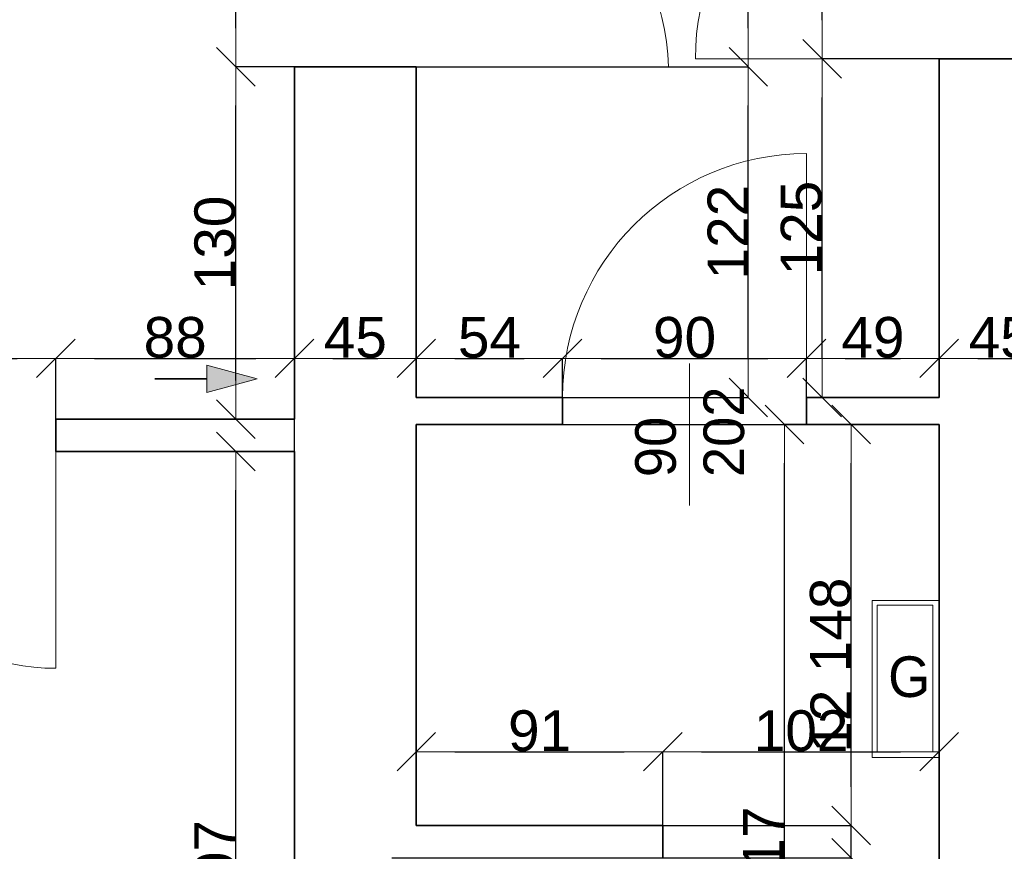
# Model space of a CAD drawing. Header units: metres. Extents: x 7506757 to 756746378, y 5735207 to 582114514.
# Tile 29 of 256: x 7531340 to 7534973, y 5822368 to 5825438. Entities that reach past the tile are written whole.
import ezdxf

# ---------------------------------------------------------------- set-up
doc = ezdxf.new("R2010")
doc.units = ezdxf.units.M
doc.header["$MEASUREMENT"] = 0
doc.header["$PDMODE"] = 2
doc.layers.get('0').update_dxf_attribs({"color": 250, "linetype": 'CONTINUOUS', "lineweight": 100, "plot": 0})
doc.layers.get('Defpoints').update_dxf_attribs({"linetype": 'CONTINUOUS'})
for name, color, linetype, lineweight in [('7 - linia widok1', 7, 'CONTINUOUS', 13), ('m_kominy1', 7, 'CONTINUOUS', 13), ('m_kominy100', 51, 'CONTINUOUS', 13), ('M_OCIANA1', 7, 'CONTINUOUS', 13), ('M_OCIANA6', 5, 'CONTINUOUS', 35), ('m_umeblowanie1', 7, 'CONTINUOUS', 13), ('opis1', 7, 'CONTINUOUS', 13), ('opis95', 2, 'CONTINUOUS', 25)]:
    doc.layers.add(name, color=color, linetype=linetype, lineweight=lineweight)
doc.layers.add('M_OCIANA', color=7, linetype='CONTINUOUS')
doc.layers.add('PWYMIAR', color=7, linetype='CONTINUOUS')
doc.styles.add('GENERATED_STYLE_1', font='arial.ttf')
doc.styles.add('GENERATED_STYLE_2', font='txt')
doc.dimstyles.new('GENERATED_STYLE__1', dxfattribs={"dimtxt": 150, "dimasz": 142.5, "dimexe": 0.18, "dimexo": 0, "dimgap": 0.09, "dimtad": 1, "dimdec": 0, "dimlfac": 0.1, "dimzin": 0, "dimdsep": 46, "dimtxsty": 'GENERATED_STYLE_1', "dimblk": 'ARROWHEAD_6', "dimblk1": 'ARROWHEAD_6', "dimblk2": 'ARROWHEAD_6', "dimcen": 0.09, "dimclrd": 251, "dimclre": 251, "dimclrt": 7, "dimazin": 0, "dimtfac": 1, "dimtdec": 4, "dimtmove": 0, "dimatfit": 3, "dimfxl": 0, "dimtolj": 1, "dimtzin": 0, "dimarcsym": 0})
doc.dimstyles.new('GENERATED_STYLE__2', dxfattribs={"dimtxt": 150, "dimasz": 142.5, "dimexe": 0.18, "dimexo": 0, "dimgap": 0.09, "dimtad": 1, "dimtih": 1, "dimtoh": 1, "dimdec": 0, "dimlfac": 0.1, "dimzin": 0, "dimdsep": 46, "dimtxsty": 'GENERATED_STYLE_1', "dimblk": 'ARROWHEAD_6', "dimblk1": 'ARROWHEAD_6', "dimblk2": 'ARROWHEAD_6', "dimcen": 0.09, "dimclrd": 251, "dimclre": 251, "dimclrt": 7, "dimazin": 0, "dimtfac": 1, "dimtdec": 4, "dimtmove": 0, "dimatfit": 3, "dimfxl": 0, "dimtolj": 1, "dimtzin": 0, "dimarcsym": 0})

# ---------------------------------------------------------------- blocks, each defined once
blk = doc.blocks.new('Linia_51', base_point=(590709.2, 273133.3))
at = {"layer": 'M_OCIANA1', "linetype": 'Continuous'}
blk.add_hatch(color=256, dxfattribs=at).paths.add_polyline_path([(591087.9, 273133.3), (590901.3, 273083.3), (590901.3, 273183.3)], flags=0)
for p, q in [((591087.9, 273133.3), (590901.3, 273183.3)), ((590901.3, 273083.3), (590901.3, 273183.3)), ((591087.9, 273133.3), (590901.3, 273083.3))]:
    blk.add_line(p, q, dxfattribs=at)
at = {"layer": 'M_OCIANA6', "linetype": 'Continuous'}
blk.add_line((590709.2, 273133.3), (590901.3, 273133.3), dxfattribs=at)
blk = doc.blocks.new('ARROWHEAD_6')
at = {"color": 0, "linetype": 'Continuous', "lineweight": 0}
for p, q in [((-0.5, -0.5), (0.5, 0.5)), ((0, 0), (-1, 0))]:
    blk.add_line(p, q, dxfattribs=at)
blk = doc.blocks.new('*D4324')
at = {"layer": 'Defpoints', "color": 0, "linetype": 'Continuous', "transparency": 16777216}
for p in [(7532137.3, 5825264), (7532353.4, 5825264), (7532353.4, 5823964)]:
    blk.add_point(p, dxfattribs=at)
at = {"layer": 'PWYMIAR', "color": 251, "linetype": 'Continuous', "lineweight": -2, "transparency": 16777216}
for p, q in [((7532353.4, 5825264), (7532137.1, 5825264)), ((7532137.3, 5824106.5), (7532137.3, 5825121.5)), ((7532353.4, 5823964), (7532137.1, 5823964))]:
    blk.add_line(p, q, dxfattribs=at)
at = {"layer": 'PWYMIAR', "color": 251, "linetype": 'Continuous', "lineweight": -2, "transparency": 16777216, "xscale": 142.5, "yscale": 142.5, "zscale": 142.5}
for p, rotation in [((7532137.3, 5825264), 90), ((7532137.3, 5823964), 270)]:
    blk.add_blockref('ARROWHEAD_6', p, dxfattribs=dict(at, rotation=rotation))
at = {"layer": 'PWYMIAR', "color": 7, "linetype": 'Continuous', "lineweight": 13, "transparency": 16777216, "insert": (7532060.5, 5824614), "char_height": 150, "attachment_point": 5, "rotation": 90, "style": 'GENERATED_STYLE_1'}
blk.add_mtext('\\A1;130', dxfattribs=at)
blk = doc.blocks.new('*D4325')
at = {"layer": 'Defpoints', "color": 0, "linetype": 'Continuous', "transparency": 16777216}
for p in [(7532137.3, 5826164), (7532353.4, 5826164), (7532353.4, 5825264)]:
    blk.add_point(p, dxfattribs=at)
at = {"layer": 'PWYMIAR', "color": 251, "linetype": 'Continuous', "lineweight": -2, "transparency": 16777216}
for p, q in [((7532353.4, 5826164), (7532137.1, 5826164)), ((7532137.3, 5825406.5), (7532137.3, 5826021.5)), ((7532353.4, 5825264), (7532137.1, 5825264))]:
    blk.add_line(p, q, dxfattribs=at)
at = {"layer": 'PWYMIAR', "color": 251, "linetype": 'Continuous', "lineweight": -2, "transparency": 16777216, "xscale": 142.5, "yscale": 142.5, "zscale": 142.5}
for p, rotation in [((7532137.3, 5826164), 90), ((7532137.3, 5825264), 270)]:
    blk.add_blockref('ARROWHEAD_6', p, dxfattribs=dict(at, rotation=rotation))
at = {"layer": 'PWYMIAR', "color": 7, "linetype": 'Continuous', "lineweight": 13, "transparency": 16777216, "insert": (7532060.6, 5825714), "char_height": 150, "attachment_point": 5, "rotation": 90, "style": 'GENERATED_STYLE_1'}
blk.add_mtext('\\A1;90', dxfattribs=at)
blk = doc.blocks.new('*D4327')
at = {"layer": 'Defpoints', "color": 0, "linetype": 'Continuous', "transparency": 16777216}
for p in [(7532137.3, 5823844), (7532353.4, 5823844), (7532353.4, 5820774)]:
    blk.add_point(p, dxfattribs=at)
at = {"layer": 'PWYMIAR', "color": 251, "linetype": 'Continuous', "lineweight": -2, "transparency": 16777216}
for p, q in [((7532353.4, 5823844), (7532137.1, 5823844)), ((7532137.3, 5820916.5), (7532137.3, 5823701.5)), ((7532353.4, 5820774), (7532137.1, 5820774))]:
    blk.add_line(p, q, dxfattribs=at)
at = {"layer": 'PWYMIAR', "color": 251, "linetype": 'Continuous', "lineweight": -2, "transparency": 16777216, "xscale": 142.5, "yscale": 142.5, "zscale": 142.5}
for p, rotation in [((7532137.3, 5823844), 90), ((7532137.3, 5820774), 270)]:
    blk.add_blockref('ARROWHEAD_6', p, dxfattribs=dict(at, rotation=rotation))
at = {"layer": 'PWYMIAR', "color": 7, "linetype": 'Continuous', "lineweight": 13, "transparency": 16777216, "insert": (7532060.5, 5822309), "char_height": 150, "attachment_point": 5, "rotation": 90, "style": 'GENERATED_STYLE_1'}
blk.add_mtext('\\A1;307', dxfattribs=at)
blk = doc.blocks.new('*D4329')
at = {"layer": 'Defpoints', "color": 0, "linetype": 'Continuous', "transparency": 16777216}
for p in [(7531473.4, 5824188.1), (7530673.4, 5823844), (7531473.4, 5823844)]:
    blk.add_point(p, dxfattribs=at)
at = {"layer": 'PWYMIAR', "color": 251, "linetype": 'Continuous', "lineweight": -2, "transparency": 16777216}
for p, q in [((7530673.4, 5823844), (7530673.4, 5824188.3)), ((7530815.9, 5824188.1), (7531330.9, 5824188.1)), ((7531473.4, 5823844), (7531473.4, 5824188.3))]:
    blk.add_line(p, q, dxfattribs=at)
at = {"layer": 'PWYMIAR', "color": 251, "linetype": 'Continuous', "lineweight": -2, "transparency": 16777216, "xscale": 142.5, "yscale": 142.5, "zscale": 142.5, "rotation": 180}
blk.add_blockref('ARROWHEAD_6', (7530673.4, 5824188.1), dxfattribs=at)
at = {"layer": 'PWYMIAR', "color": 251, "linetype": 'Continuous', "lineweight": -2, "transparency": 16777216, "xscale": 142.5, "yscale": 142.5, "zscale": 142.5}
blk.add_blockref('ARROWHEAD_6', (7531473.4, 5824188.1), dxfattribs=at)
at = {"layer": 'PWYMIAR', "color": 7, "linetype": 'Continuous', "lineweight": 13, "transparency": 16777216, "insert": (7531073.4, 5824264.8), "char_height": 150, "attachment_point": 5, "style": 'GENERATED_STYLE_1'}
blk.add_mtext('\\A1;80', dxfattribs=at)
blk = doc.blocks.new('*D4330')
at = {"layer": 'Defpoints', "color": 0, "linetype": 'Continuous', "transparency": 16777216}
for p in [(7532353.4, 5824188.1), (7531473.4, 5823844), (7532353.4, 5823844)]:
    blk.add_point(p, dxfattribs=at)
at = {"layer": 'PWYMIAR', "color": 251, "linetype": 'Continuous', "lineweight": -2, "transparency": 16777216}
for p, q in [((7531473.4, 5823844), (7531473.4, 5824188.3)), ((7531615.9, 5824188.1), (7532210.9, 5824188.1)), ((7532353.4, 5823844), (7532353.4, 5824188.3))]:
    blk.add_line(p, q, dxfattribs=at)
at = {"layer": 'PWYMIAR', "color": 251, "linetype": 'Continuous', "lineweight": -2, "transparency": 16777216, "xscale": 142.5, "yscale": 142.5, "zscale": 142.5, "rotation": 180}
blk.add_blockref('ARROWHEAD_6', (7531473.4, 5824188.1), dxfattribs=at)
at = {"layer": 'PWYMIAR', "color": 251, "linetype": 'Continuous', "lineweight": -2, "transparency": 16777216, "xscale": 142.5, "yscale": 142.5, "zscale": 142.5}
blk.add_blockref('ARROWHEAD_6', (7532353.4, 5824188.1), dxfattribs=at)
at = {"layer": 'PWYMIAR', "color": 7, "linetype": 'Continuous', "lineweight": 13, "transparency": 16777216, "insert": (7531913.4, 5824264.8), "char_height": 150, "attachment_point": 5, "style": 'GENERATED_STYLE_1'}
blk.add_mtext('\\A1;88', dxfattribs=at)
blk = doc.blocks.new('*D4331')
at = {"layer": 'Defpoints', "color": 0, "linetype": 'Continuous', "transparency": 16777216}
for p in [(7532803.4, 5824188.1), (7532803.4, 5824044), (7532353.4, 5823844)]:
    blk.add_point(p, dxfattribs=at)
at = {"layer": 'PWYMIAR', "color": 251, "linetype": 'Continuous', "lineweight": -2, "transparency": 16777216}
for p, q in [((7532353.4, 5823844), (7532353.4, 5824188.3)), ((7532495.9, 5824188.1), (7532660.9, 5824188.1)), ((7532803.4, 5824044), (7532803.4, 5824188.3))]:
    blk.add_line(p, q, dxfattribs=at)
at = {"layer": 'PWYMIAR', "color": 251, "linetype": 'Continuous', "lineweight": -2, "transparency": 16777216, "xscale": 142.5, "yscale": 142.5, "zscale": 142.5, "rotation": 180}
blk.add_blockref('ARROWHEAD_6', (7532353.4, 5824188.1), dxfattribs=at)
at = {"layer": 'PWYMIAR', "color": 251, "linetype": 'Continuous', "lineweight": -2, "transparency": 16777216, "xscale": 142.5, "yscale": 142.5, "zscale": 142.5}
blk.add_blockref('ARROWHEAD_6', (7532803.4, 5824188.1), dxfattribs=at)
at = {"layer": 'PWYMIAR', "color": 7, "linetype": 'Continuous', "lineweight": 13, "transparency": 16777216, "insert": (7532578.4, 5824264.5), "char_height": 150, "attachment_point": 5, "style": 'GENERATED_STYLE_1'}
blk.add_mtext('\\A1;45', dxfattribs=at)
blk = doc.blocks.new('*D4332')
at = {"layer": 'Defpoints', "color": 0, "linetype": 'Continuous', "transparency": 16777216}
for p in [(7533343.4, 5824188.1), (7532803.4, 5824044), (7533343.4, 5823944)]:
    blk.add_point(p, dxfattribs=at)
at = {"layer": 'PWYMIAR', "color": 251, "linetype": 'Continuous', "lineweight": -2, "transparency": 16777216}
for p, q in [((7532803.4, 5824044), (7532803.4, 5824188.3)), ((7532945.9, 5824188.1), (7533200.9, 5824188.1)), ((7533343.4, 5823944), (7533343.4, 5824188.3))]:
    blk.add_line(p, q, dxfattribs=at)
at = {"layer": 'PWYMIAR', "color": 251, "linetype": 'Continuous', "lineweight": -2, "transparency": 16777216, "xscale": 142.5, "yscale": 142.5, "zscale": 142.5, "rotation": 180}
blk.add_blockref('ARROWHEAD_6', (7532803.4, 5824188.1), dxfattribs=at)
at = {"layer": 'PWYMIAR', "color": 251, "linetype": 'Continuous', "lineweight": -2, "transparency": 16777216, "xscale": 142.5, "yscale": 142.5, "zscale": 142.5}
blk.add_blockref('ARROWHEAD_6', (7533343.4, 5824188.1), dxfattribs=at)
at = {"layer": 'PWYMIAR', "color": 7, "linetype": 'Continuous', "lineweight": 13, "transparency": 16777216, "insert": (7533073.4, 5824264.5), "char_height": 150, "attachment_point": 5, "style": 'GENERATED_STYLE_1'}
blk.add_mtext('\\A1;54', dxfattribs=at)
blk = doc.blocks.new('*D4333')
at = {"layer": 'Defpoints', "color": 0, "linetype": 'Continuous', "transparency": 16777216}
for p in [(7534243.4, 5824188.1), (7533343.4, 5823944), (7534243.4, 5823944)]:
    blk.add_point(p, dxfattribs=at)
at = {"layer": 'PWYMIAR', "color": 251, "linetype": 'Continuous', "lineweight": -2, "transparency": 16777216}
for p, q in [((7533343.4, 5823944), (7533343.4, 5824188.3)), ((7533485.9, 5824188.1), (7534100.9, 5824188.1)), ((7534243.4, 5823944), (7534243.4, 5824188.3))]:
    blk.add_line(p, q, dxfattribs=at)
at = {"layer": 'PWYMIAR', "color": 251, "linetype": 'Continuous', "lineweight": -2, "transparency": 16777216, "xscale": 142.5, "yscale": 142.5, "zscale": 142.5, "rotation": 180}
blk.add_blockref('ARROWHEAD_6', (7533343.4, 5824188.1), dxfattribs=at)
at = {"layer": 'PWYMIAR', "color": 251, "linetype": 'Continuous', "lineweight": -2, "transparency": 16777216, "xscale": 142.5, "yscale": 142.5, "zscale": 142.5}
blk.add_blockref('ARROWHEAD_6', (7534243.4, 5824188.1), dxfattribs=at)
at = {"layer": 'PWYMIAR', "color": 7, "linetype": 'Continuous', "lineweight": 13, "transparency": 16777216, "insert": (7533793.4, 5824264.8), "char_height": 150, "attachment_point": 5, "style": 'GENERATED_STYLE_1'}
blk.add_mtext('\\A1;90', dxfattribs=at)
blk = doc.blocks.new('*D4334')
at = {"layer": 'Defpoints', "color": 0, "linetype": 'Continuous', "transparency": 16777216}
for p in [(7534733.4, 5824188.1), (7534733.4, 5824044), (7534243.4, 5823944)]:
    blk.add_point(p, dxfattribs=at)
at = {"layer": 'PWYMIAR', "color": 251, "linetype": 'Continuous', "lineweight": -2, "transparency": 16777216}
for p, q in [((7534243.4, 5823944), (7534243.4, 5824188.3)), ((7534385.9, 5824188.1), (7534590.9, 5824188.1)), ((7534733.4, 5824044), (7534733.4, 5824188.3))]:
    blk.add_line(p, q, dxfattribs=at)
at = {"layer": 'PWYMIAR', "color": 251, "linetype": 'Continuous', "lineweight": -2, "transparency": 16777216, "xscale": 142.5, "yscale": 142.5, "zscale": 142.5, "rotation": 180}
blk.add_blockref('ARROWHEAD_6', (7534243.4, 5824188.1), dxfattribs=at)
at = {"layer": 'PWYMIAR', "color": 251, "linetype": 'Continuous', "lineweight": -2, "transparency": 16777216, "xscale": 142.5, "yscale": 142.5, "zscale": 142.5}
blk.add_blockref('ARROWHEAD_6', (7534733.4, 5824188.1), dxfattribs=at)
at = {"layer": 'PWYMIAR', "color": 7, "linetype": 'Continuous', "lineweight": 13, "transparency": 16777216, "insert": (7534488.4, 5824264.8), "char_height": 150, "attachment_point": 5, "style": 'GENERATED_STYLE_1'}
blk.add_mtext('\\A1;49', dxfattribs=at)
blk = doc.blocks.new('*D4335')
at = {"layer": 'Defpoints', "color": 0, "linetype": 'Continuous', "transparency": 16777216}
for p in [(7535183.4, 5825294), (7535183.4, 5824188.1), (7534733.4, 5824044)]:
    blk.add_point(p, dxfattribs=at)
at = {"layer": 'PWYMIAR', "color": 251, "linetype": 'Continuous', "lineweight": -2, "transparency": 16777216}
for p, q in [((7535183.4, 5825294), (7535183.4, 5824187.9)), ((7534733.4, 5824044), (7534733.4, 5824188.3)), ((7534875.9, 5824188.1), (7535040.9, 5824188.1))]:
    blk.add_line(p, q, dxfattribs=at)
at = {"layer": 'PWYMIAR', "color": 251, "linetype": 'Continuous', "lineweight": -2, "transparency": 16777216, "xscale": 142.5, "yscale": 142.5, "zscale": 142.5, "rotation": 180}
blk.add_blockref('ARROWHEAD_6', (7534733.4, 5824188.1), dxfattribs=at)
at = {"layer": 'PWYMIAR', "color": 251, "linetype": 'Continuous', "lineweight": -2, "transparency": 16777216, "xscale": 142.5, "yscale": 142.5, "zscale": 142.5}
blk.add_blockref('ARROWHEAD_6', (7535183.4, 5824188.1), dxfattribs=at)
at = {"layer": 'PWYMIAR', "color": 7, "linetype": 'Continuous', "lineweight": 13, "transparency": 16777216, "insert": (7534958.4, 5824264.5), "char_height": 150, "attachment_point": 5, "style": 'GENERATED_STYLE_1'}
blk.add_mtext('\\A1;45', dxfattribs=at)
blk = doc.blocks.new('*D4345')
at = {"layer": 'Defpoints', "color": 0, "linetype": 'Continuous', "transparency": 16777216}
for p in [(7527243.4, 5823844), (7532353.4, 5823844), (7532353.4, 5821057)]:
    blk.add_point(p, dxfattribs=at)
at = {"layer": 'PWYMIAR', "color": 251, "linetype": 'Continuous', "lineweight": -2, "transparency": 16777216}
for p, q in [((7527243.4, 5823844), (7527243.4, 5821056.9)), ((7532353.4, 5823844), (7532353.4, 5821056.9)), ((7527385.9, 5821057), (7532210.9, 5821057))]:
    blk.add_line(p, q, dxfattribs=at)
at = {"layer": 'PWYMIAR', "color": 251, "linetype": 'Continuous', "lineweight": -2, "transparency": 16777216, "xscale": 142.5, "yscale": 142.5, "zscale": 142.5, "rotation": 180}
blk.add_blockref('ARROWHEAD_6', (7527243.4, 5821057), dxfattribs=at)
at = {"layer": 'PWYMIAR', "color": 251, "linetype": 'Continuous', "lineweight": -2, "transparency": 16777216, "xscale": 142.5, "yscale": 142.5, "zscale": 142.5}
blk.add_blockref('ARROWHEAD_6', (7532353.4, 5821057), dxfattribs=at)
at = {"layer": 'PWYMIAR', "color": 7, "linetype": 'Continuous', "lineweight": 13, "transparency": 16777216, "insert": (7529798.4, 5821133.7), "char_height": 150, "attachment_point": 5, "style": 'GENERATED_STYLE_1'}
blk.add_mtext('\\A1;511', dxfattribs=at)
blk = doc.blocks.new('*D4411')
at = {"layer": 'Defpoints', "color": 0, "linetype": 'Continuous', "transparency": 16777216}
for p in [(7532803.4, 5825264), (7534028.7, 5825264), (7532803.4, 5824044)]:
    blk.add_point(p, dxfattribs=at)
at = {"layer": 'PWYMIAR', "color": 251, "linetype": 'Continuous', "lineweight": -2, "transparency": 16777216}
for p, q in [((7532803.4, 5825264), (7534028.9, 5825264)), ((7534028.7, 5824186.5), (7534028.7, 5825121.5)), ((7532803.4, 5824044), (7534028.9, 5824044))]:
    blk.add_line(p, q, dxfattribs=at)
at = {"layer": 'PWYMIAR', "color": 251, "linetype": 'Continuous', "lineweight": -2, "transparency": 16777216, "xscale": 142.5, "yscale": 142.5, "zscale": 142.5}
for p, rotation in [((7534028.7, 5825264), 90), ((7534028.7, 5824044), 270)]:
    blk.add_blockref('ARROWHEAD_6', p, dxfattribs=dict(at, rotation=rotation))
at = {"layer": 'PWYMIAR', "color": 7, "linetype": 'Continuous', "lineweight": 13, "transparency": 16777216, "insert": (7533953.3, 5824654), "char_height": 150, "attachment_point": 5, "rotation": 90, "style": 'GENERATED_STYLE_1'}
blk.add_mtext('\\A1;122', dxfattribs=at)
blk = doc.blocks.new('*D4412')
at = {"layer": 'Defpoints', "color": 0, "linetype": 'Continuous', "transparency": 16777216}
for p in [(7532803.4, 5826164), (7534028.7, 5826164), (7532803.4, 5825264)]:
    blk.add_point(p, dxfattribs=at)
at = {"layer": 'PWYMIAR', "color": 251, "linetype": 'Continuous', "lineweight": -2, "transparency": 16777216}
for p, q in [((7532803.4, 5826164), (7534028.9, 5826164)), ((7534028.7, 5825406.5), (7534028.7, 5826021.5)), ((7532803.4, 5825264), (7534028.9, 5825264))]:
    blk.add_line(p, q, dxfattribs=at)
at = {"layer": 'PWYMIAR', "color": 251, "linetype": 'Continuous', "lineweight": -2, "transparency": 16777216, "xscale": 142.5, "yscale": 142.5, "zscale": 142.5}
for p, rotation in [((7534028.7, 5826164), 90), ((7534028.7, 5825264), 270)]:
    blk.add_blockref('ARROWHEAD_6', p, dxfattribs=dict(at, rotation=rotation))
at = {"layer": 'PWYMIAR', "color": 7, "linetype": 'Continuous', "lineweight": 13, "transparency": 16777216, "insert": (7533952, 5825714), "char_height": 150, "attachment_point": 5, "rotation": 90, "style": 'GENERATED_STYLE_1'}
blk.add_mtext('\\A1;90', dxfattribs=at)
blk = doc.blocks.new('*D4418')
at = {"layer": 'Defpoints', "color": 0, "linetype": 'Continuous', "transparency": 16777216}
for p in [(7534301.2, 5825294), (7534733.4, 5825294), (7534733.4, 5824044)]:
    blk.add_point(p, dxfattribs=at)
at = {"layer": 'PWYMIAR', "color": 251, "linetype": 'Continuous', "lineweight": -2, "transparency": 16777216}
for p, q in [((7534733.4, 5825294), (7534301, 5825294)), ((7534301.2, 5824186.5), (7534301.2, 5825151.5)), ((7534733.4, 5824044), (7534301, 5824044))]:
    blk.add_line(p, q, dxfattribs=at)
at = {"layer": 'PWYMIAR', "color": 251, "linetype": 'Continuous', "lineweight": -2, "transparency": 16777216, "xscale": 142.5, "yscale": 142.5, "zscale": 142.5}
for p, rotation in [((7534301.2, 5825294), 90), ((7534301.2, 5824044), 270)]:
    blk.add_blockref('ARROWHEAD_6', p, dxfattribs=dict(at, rotation=rotation))
at = {"layer": 'PWYMIAR', "color": 7, "linetype": 'Continuous', "lineweight": 13, "transparency": 16777216, "insert": (7534224.5, 5824669), "char_height": 150, "attachment_point": 5, "rotation": 90, "style": 'GENERATED_STYLE_1'}
blk.add_mtext('\\A1;125', dxfattribs=at)
blk = doc.blocks.new('*D4419')
at = {"layer": 'Defpoints', "color": 0, "linetype": 'Continuous', "transparency": 16777216}
for p in [(7534301.2, 5826194), (7535183.4, 5826194), (7534733.4, 5825294)]:
    blk.add_point(p, dxfattribs=at)
at = {"layer": 'PWYMIAR', "color": 251, "linetype": 'Continuous', "lineweight": -2, "transparency": 16777216}
for p, q in [((7535183.4, 5826194), (7534301, 5826194)), ((7534301.2, 5825436.5), (7534301.2, 5826051.5)), ((7534733.4, 5825294), (7534301, 5825294))]:
    blk.add_line(p, q, dxfattribs=at)
at = {"layer": 'PWYMIAR', "color": 251, "linetype": 'Continuous', "lineweight": -2, "transparency": 16777216, "xscale": 142.5, "yscale": 142.5, "zscale": 142.5}
for p, rotation in [((7534301.2, 5826194), 90), ((7534301.2, 5825294), 270)]:
    blk.add_blockref('ARROWHEAD_6', p, dxfattribs=dict(at, rotation=rotation))
at = {"layer": 'PWYMIAR', "color": 7, "linetype": 'Continuous', "lineweight": 13, "transparency": 16777216, "insert": (7534224.5, 5825744), "char_height": 150, "attachment_point": 5, "rotation": 90, "style": 'GENERATED_STYLE_1'}
blk.add_mtext('\\A1;90', dxfattribs=at)
blk = doc.blocks.new('*D4443')
at = {"layer": 'Defpoints', "color": 0, "linetype": 'Continuous', "transparency": 16777216}
for p in [(7532713.4, 5822344), (7534408.8, 5822344), (7532713.4, 5820774)]:
    blk.add_point(p, dxfattribs=at)
at = {"layer": 'PWYMIAR', "color": 251, "linetype": 'Continuous', "lineweight": -2, "transparency": 16777216}
for p, q in [((7532713.4, 5822344), (7534409, 5822344)), ((7534408.8, 5820916.5), (7534408.8, 5822201.5)), ((7532713.4, 5820774), (7534409, 5820774))]:
    blk.add_line(p, q, dxfattribs=at)
at = {"layer": 'PWYMIAR', "color": 251, "linetype": 'Continuous', "lineweight": -2, "transparency": 16777216, "xscale": 142.5, "yscale": 142.5, "zscale": 142.5}
for p, rotation in [((7534408.8, 5822344), 90), ((7534408.8, 5820774), 270)]:
    blk.add_blockref('ARROWHEAD_6', p, dxfattribs=dict(at, rotation=rotation))
at = {"layer": 'PWYMIAR', "color": 7, "linetype": 'Continuous', "lineweight": 13, "transparency": 16777216, "insert": (7534332.1, 5821559), "char_height": 150, "attachment_point": 5, "rotation": 90, "style": 'GENERATED_STYLE_1'}
blk.add_mtext('\\A1;157', dxfattribs=at)
blk = doc.blocks.new('*D4444')
at = {"layer": 'Defpoints', "color": 0, "linetype": 'Continuous', "transparency": 16777216}
for p in [(7533713.4, 5822464), (7534408.8, 5822464), (7532713.4, 5822344)]:
    blk.add_point(p, dxfattribs=at)
at = {"layer": 'PWYMIAR', "color": 251, "linetype": 'Continuous', "lineweight": -2, "transparency": 16777216}
for p, q in [((7534408.8, 5822606.5), (7534408.8, 5822948.4)), ((7533713.4, 5822464), (7534409, 5822464)), ((7534408.8, 5822344), (7534408.8, 5822464)), ((7532713.4, 5822344), (7534409, 5822344)), ((7534408.8, 5822201.5), (7534408.8, 5822059))]:
    blk.add_line(p, q, dxfattribs=at)
at = {"layer": 'PWYMIAR', "color": 251, "linetype": 'Continuous', "lineweight": -2, "transparency": 16777216, "xscale": 142.5, "yscale": 142.5, "zscale": 142.5}
for p, rotation in [((7534408.8, 5822464), 270), ((7534408.8, 5822344), 90)]:
    blk.add_blockref('ARROWHEAD_6', p, dxfattribs=dict(at, rotation=rotation))
at = {"layer": 'PWYMIAR', "color": 7, "linetype": 'Continuous', "lineweight": 13, "transparency": 16777216, "insert": (7534333.4, 5822848.7), "char_height": 150, "attachment_point": 5, "rotation": 90, "style": 'GENERATED_STYLE_1'}
blk.add_mtext('\\A1;12', dxfattribs=at)
blk = doc.blocks.new('*D4445')
at = {"layer": 'Defpoints', "color": 0, "linetype": 'Continuous', "transparency": 16777216}
for p in [(7532803.4, 5823944), (7534408.8, 5823944), (7533713.4, 5822464)]:
    blk.add_point(p, dxfattribs=at)
at = {"layer": 'PWYMIAR', "color": 251, "linetype": 'Continuous', "lineweight": -2, "transparency": 16777216}
for p, q in [((7532803.4, 5823944), (7534409, 5823944)), ((7534408.8, 5822606.5), (7534408.8, 5823801.5)), ((7533713.4, 5822464), (7534409, 5822464))]:
    blk.add_line(p, q, dxfattribs=at)
at = {"layer": 'PWYMIAR', "color": 251, "linetype": 'Continuous', "lineweight": -2, "transparency": 16777216, "xscale": 142.5, "yscale": 142.5, "zscale": 142.5}
for p, rotation in [((7534408.8, 5823944), 90), ((7534408.8, 5822464), 270)]:
    blk.add_blockref('ARROWHEAD_6', p, dxfattribs=dict(at, rotation=rotation))
at = {"layer": 'PWYMIAR', "color": 7, "linetype": 'Continuous', "lineweight": 13, "transparency": 16777216, "insert": (7534332.1, 5823204), "char_height": 150, "attachment_point": 5, "rotation": 90, "style": 'GENERATED_STYLE_1'}
blk.add_mtext('\\A1;148', dxfattribs=at)
blk = doc.blocks.new('*D4446')
at = {"layer": 'Defpoints', "color": 0, "linetype": 'Continuous', "transparency": 16777216}
for p in [(7534162.5, 5823944), (7534733.4, 5823944), (7534733.4, 5820774)]:
    blk.add_point(p, dxfattribs=at)
at = {"layer": 'PWYMIAR', "color": 251, "linetype": 'Continuous', "lineweight": -2, "transparency": 16777216}
for p, q in [((7534733.4, 5823944), (7534162.3, 5823944)), ((7534162.5, 5820916.5), (7534162.5, 5823801.5)), ((7534733.4, 5820774), (7534162.3, 5820774))]:
    blk.add_line(p, q, dxfattribs=at)
at = {"layer": 'PWYMIAR', "color": 251, "linetype": 'Continuous', "lineweight": -2, "transparency": 16777216, "xscale": 142.5, "yscale": 142.5, "zscale": 142.5}
for p, rotation in [((7534162.5, 5823944), 90), ((7534162.5, 5820774), 270)]:
    blk.add_blockref('ARROWHEAD_6', p, dxfattribs=dict(at, rotation=rotation))
at = {"layer": 'PWYMIAR', "color": 7, "linetype": 'Continuous', "lineweight": 13, "transparency": 16777216, "insert": (7534085.7, 5822359), "char_height": 150, "attachment_point": 5, "rotation": 90, "style": 'GENERATED_STYLE_1'}
blk.add_mtext('\\A1;317', dxfattribs=at)
blk = doc.blocks.new('*D4447')
at = {"layer": 'Defpoints', "color": 0, "linetype": 'Continuous', "transparency": 16777216}
for p in [(7533713.4, 5822736.1), (7532803.4, 5822464), (7533713.4, 5822464)]:
    blk.add_point(p, dxfattribs=at)
at = {"layer": 'PWYMIAR', "color": 251, "linetype": 'Continuous', "lineweight": -2, "transparency": 16777216}
for p, q in [((7532803.4, 5822464), (7532803.4, 5822736.3)), ((7532945.9, 5822736.1), (7533570.9, 5822736.1)), ((7533713.4, 5822464), (7533713.4, 5822736.3))]:
    blk.add_line(p, q, dxfattribs=at)
at = {"layer": 'PWYMIAR', "color": 251, "linetype": 'Continuous', "lineweight": -2, "transparency": 16777216, "xscale": 142.5, "yscale": 142.5, "zscale": 142.5, "rotation": 180}
blk.add_blockref('ARROWHEAD_6', (7532803.4, 5822736.1), dxfattribs=at)
at = {"layer": 'PWYMIAR', "color": 251, "linetype": 'Continuous', "lineweight": -2, "transparency": 16777216, "xscale": 142.5, "yscale": 142.5, "zscale": 142.5}
blk.add_blockref('ARROWHEAD_6', (7533713.4, 5822736.1), dxfattribs=at)
at = {"layer": 'PWYMIAR', "color": 7, "linetype": 'Continuous', "lineweight": 13, "transparency": 16777216, "insert": (7533258.4, 5822812.8), "char_height": 150, "attachment_point": 5, "style": 'GENERATED_STYLE_1'}
blk.add_mtext('\\A1;91', dxfattribs=at)
blk = doc.blocks.new('*D4448')
at = {"layer": 'Defpoints', "color": 0, "linetype": 'Continuous', "transparency": 16777216}
for p in [(7534733.4, 5822736.1), (7533713.4, 5822464), (7534733.4, 5822409.4)]:
    blk.add_point(p, dxfattribs=at)
at = {"layer": 'PWYMIAR', "color": 251, "linetype": 'Continuous', "lineweight": -2, "transparency": 16777216}
for p, q in [((7533713.4, 5822464), (7533713.4, 5822736.3)), ((7533855.9, 5822736.1), (7534590.9, 5822736.1)), ((7534733.4, 5822409.4), (7534733.4, 5822736.3))]:
    blk.add_line(p, q, dxfattribs=at)
at = {"layer": 'PWYMIAR', "color": 251, "linetype": 'Continuous', "lineweight": -2, "transparency": 16777216, "xscale": 142.5, "yscale": 142.5, "zscale": 142.5, "rotation": 180}
blk.add_blockref('ARROWHEAD_6', (7533713.4, 5822736.1), dxfattribs=at)
at = {"layer": 'PWYMIAR', "color": 251, "linetype": 'Continuous', "lineweight": -2, "transparency": 16777216, "xscale": 142.5, "yscale": 142.5, "zscale": 142.5}
blk.add_blockref('ARROWHEAD_6', (7534733.4, 5822736.1), dxfattribs=at)
at = {"layer": 'PWYMIAR', "color": 7, "linetype": 'Continuous', "lineweight": 13, "transparency": 16777216, "insert": (7534223.4, 5822812.8), "char_height": 150, "attachment_point": 5, "style": 'GENERATED_STYLE_1'}
blk.add_mtext('\\A1;102', dxfattribs=at)

msp = doc.modelspace()

# ---------------------------------------------------------------- linework, layer by layer
at = {"layer": '7 - linia widok1', "linetype": 'Continuous'}
msp.add_line((7533812, 5824169.4), (7533812, 5823645), dxfattribs=at)
at = {"layer": 'm_kominy1', "linetype": 'Continuous'}
for p, q in [((7534504.4, 5823277.3), (7534710.3, 5823277.3)), ((7534504.4, 5822736.1), (7534504.4, 5823277.3)), ((7534710.3, 5823277.3), (7534710.3, 5822736.1)), ((7534710.3, 5822736.1), (7534504.4, 5822736.1))]:
    msp.add_line(p, q, dxfattribs=at)
at = {"layer": 'm_kominy100', "linetype": 'Continuous'}
for p, q in [((7534733.4, 5823293.8), (7534485.4, 5823293.8)), ((7534485.4, 5823293.8), (7534485.4, 5822715.2)), ((7534733.4, 5822715.2), (7534733.4, 5823293.8)), ((7534485.4, 5822715.2), (7534733.4, 5822715.2))]:
    msp.add_line(p, q, dxfattribs=at)
at = {"layer": 'M_OCIANA6', "linetype": 'Continuous'}
for p, q in [((7535183.4, 5825294), (7534733.4, 5825294)), ((7534733.4, 5824044), (7534733.4, 5825294)), ((7532353.4, 5823964), (7532353.4, 5825264)), ((7532353.4, 5825264), (7532803.4, 5825264)), ((7532803.4, 5824044), (7532803.4, 5825264)), ((7533343.4, 5824044), (7532803.4, 5824044)), ((7533343.4, 5823944), (7533343.4, 5824044)), ((7534243.4, 5823944), (7534243.4, 5824044)), ((7534733.4, 5824044), (7534243.4, 5824044)), ((7531473.4, 5823844), (7531473.4, 5823964)), ((7532353.4, 5823964), (7531473.4, 5823964)), ((7532803.4, 5822464), (7532803.4, 5823944)), ((7533343.4, 5823944), (7532803.4, 5823944)), ((7534733.4, 5823944), (7534243.4, 5823944)), ((7534733.4, 5823274), (7534733.4, 5823944)), ((7532353.4, 5823844), (7531473.4, 5823844)), ((7532353.4, 5820774), (7532353.4, 5823844)), ((7534733.4, 5823274), (7534733.4, 5821984)), ((7533713.4, 5822464), (7532803.4, 5822464)), ((7533713.4, 5822464), (7533713.4, 5822344))]:
    msp.add_line(p, q, dxfattribs=at)
at = {"layer": 'm_umeblowanie1', "linetype": 'Continuous'}
for p, q in [((7534733.4, 5825294), (7533833.4, 5825294)), ((7532803.4, 5825264), (7533734, 5825264)), ((7534243.4, 5824044), (7534243.4, 5824944)), ((7531473.4, 5823844), (7531473.4, 5823044))]:
    msp.add_line(p, q, dxfattribs=at)
for centre, radius, start, end in [((7534733.4, 5825294), 900, 90, 180), ((7532803.4, 5825232.8), 931.2, 1.9182, 90), ((7534243.4, 5824044), 900, 90, 180), ((7531473.4, 5823844), 800, 180, 270)]:
    msp.add_arc(centre, radius, start, end, dxfattribs=at)

# ---------------------------------------------------------------- block references
at = {"layer": 'M_OCIANA', "color": 5, "linetype": 'Continuous', "lineweight": 35}
msp.add_blockref('Linia_51', (7531837.8, 5824112.5), dxfattribs=at)

# ---------------------------------------------------------------- texts
at = {"layer": 'opis1', "linetype": 'Continuous', "insert": (7533611.2, 5823749.5), "char_height": 150, "width": 563.056, "attachment_point": 1, "rotation": 90, "line_spacing_factor": 1.007581, "style": 'GENERATED_STYLE_2'}
msp.add_mtext('{90\\P202}', dxfattribs=at)
at = {"layer": 'opis95', "linetype": 'Continuous', "insert": (7534544.5, 5823088), "char_height": 150, "attachment_point": 1, "style": 'GENERATED_STYLE_2'}
msp.add_mtext('{G}', dxfattribs=at)

# ---------------------------------------------------------------- dimensions: what is measured, and where the dimension line sits
at = {"layer": 'PWYMIAR', "color": 251, "linetype": 'Continuous', "lineweight": 13}
for base, p1, p2, picture, middle in [((7534301.2, 5826194), (7534733.4, 5825294), (7535183.4, 5826194), '*D4419', (7534224.5, 5825744)), ((7532137.3, 5826164), (7532353.4, 5825264), (7532353.4, 5826164), '*D4325', (7532060.6, 5825714)), ((7534028.7, 5826164), (7532803.4, 5825264), (7532803.4, 5826164), '*D4412', (7533952, 5825714)), ((7534301.2, 5825294), (7534733.4, 5824044), (7534733.4, 5825294), '*D4418', (7534224.5, 5824669)), ((7532137.3, 5825264), (7532353.4, 5823964), (7532353.4, 5825264), '*D4324', (7532060.5, 5824614)), ((7534028.7, 5825264), (7532803.4, 5824044), (7532803.4, 5825264), '*D4411', (7533953.3, 5824654)), ((7534408.8, 5823944), (7533713.4, 5822464), (7532803.4, 5823944), '*D4445', (7534332.1, 5823204)), ((7534162.5, 5823944), (7534733.4, 5820774), (7534733.4, 5823944), '*D4446', (7534085.7, 5822359)), ((7532137.3, 5823844), (7532353.4, 5820774), (7532353.4, 5823844), '*D4327', (7532060.5, 5822309)), ((7534408.8, 5822464), (7532713.4, 5822344), (7533713.4, 5822464), '*D4444', (7534333.4, 5822848.7)), ((7534408.8, 5822344), (7532713.4, 5820774), (7532713.4, 5822344), '*D4443', (7534332.1, 5821559))]:
    dim = msp.add_linear_dim(base=base, p1=p1, p2=p2, angle=90, dimstyle='GENERATED_STYLE__1', dxfattribs=at)
    dim.commit()
    dim.dimension.update_dxf_attribs({"geometry": picture, "text_midpoint": middle})
for base, p1, p2, picture, middle in [((7535183.4, 5824188.1), (7534733.4, 5824044), (7535183.4, 5825294), '*D4335', (7534958.4, 5824264.5)), ((7531473.4, 5824188.1), (7530673.4, 5823844), (7531473.4, 5823844), '*D4329', (7531073.4, 5824264.8)), ((7532353.4, 5824188.1), (7531473.4, 5823844), (7532353.4, 5823844), '*D4330', (7531913.4, 5824264.8)), ((7532803.4, 5824188.1), (7532353.4, 5823844), (7532803.4, 5824044), '*D4331', (7532578.4, 5824264.5)), ((7533343.4, 5824188.1), (7532803.4, 5824044), (7533343.4, 5823944), '*D4332', (7533073.4, 5824264.5)), ((7534243.4, 5824188.1), (7533343.4, 5823944), (7534243.4, 5823944), '*D4333', (7533793.4, 5824264.8)), ((7534733.4, 5824188.1), (7534243.4, 5823944), (7534733.4, 5824044), '*D4334', (7534488.4, 5824264.8)), ((7532353.4, 5821057), (7527243.4, 5823844), (7532353.4, 5823844), '*D4345', (7529798.4, 5821133.7)), ((7533713.4, 5822736.1), (7532803.4, 5822464), (7533713.4, 5822464), '*D4447', (7533258.4, 5822812.8)), ((7534733.4, 5822736.1), (7533713.4, 5822464), (7534733.4, 5822409.4), '*D4448', (7534223.4, 5822812.8))]:
    dim = msp.add_linear_dim(base=base, p1=p1, p2=p2, dimstyle='GENERATED_STYLE__2', dxfattribs=at)
    dim.commit()
    dim.dimension.update_dxf_attribs({"geometry": picture, "text_midpoint": middle})

doc.saveas('drawing.dxf')
